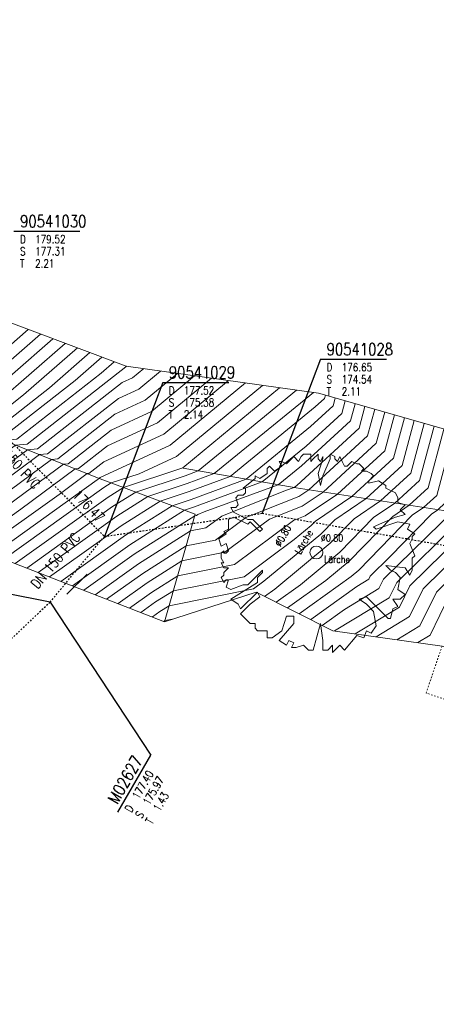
# Model space of a CAD drawing. Header units: metres. Extents: x 3490449 to 3490968, y 5754217 to 5754743.
# Tile 191 of 212: x 3490789 to 3490815, y 5754661 to 5754723. Entities that reach past the tile are written whole.
import ezdxf
from ezdxf.enums import TextEntityAlignment as Align

# ---------------------------------------------------------------- set-up
doc = ezdxf.new("R2010")
doc.units = ezdxf.units.M
doc.header["$LTSCALE"] = 0.25
doc.linetypes.add('Kartierung-07$0$AUSGEZOGEN', pattern=[0])
doc.linetypes.add('Kartierung-07$0$STRICHLINIE', pattern=[19.05, 12.7, -6.35])
for name, color, linetype, lineweight, true_color in [('Kartierung-07$0$$BRUCH', 7, 'Continuous', 18, 0x82563a), ('Kartierung-07$0$$HOEHEN_Haupt', 7, 'Continuous', 18, 0x82563a), ('Kartierung-07$0$$HOEHEN_Mittel', 7, 'Continuous', 18, 0x82563a), ('Kartierung-07$0$B_Baum', 7, 'Continuous', 18, 0x82563a), ('Kartierung-07$0$B_Haus', 7, 'Kartierung-07$0$AUSGEZOGEN', 18, 0x82563a), ('Kartierung-07$0$B_Schrift_Baum', 7, 'Continuous', 18, 0x82563a), ('Kartierung-07$0$B_Schrift_Baum_60Grad', 7, 'Continuous', 18, 0x82563a), ('Kartierung-07$0$B_Zaun', 7, 'Kartierung-07$0$AUSGEZOGEN', 18, 0x82563a), ('Kartierung-07$0$Hilfe_DGM', 7, 'Continuous', 18, 0x82563a)]:
    doc.layers.add(name, color=color, linetype=linetype, lineweight=lineweight, true_color=true_color)
for name, color, linetype, true_color in [('Kartierung-07$0$B_RW-Leitung_Aus', 7, 'Kartierung-07$0$STRICHLINIE', 0x82563a), ('Kartierung-07$0$B_RW-Leitung_HA_Aus', 7, 'Kartierung-07$0$STRICHLINIE', 0x82563a), ('Kartierung-07$0$B_RW-Leitung_Schrift_Aus', 7, 'Kartierung-07$0$AUSGEZOGEN', 0x82563a), ('Kartierung-07$0$B_Schachtschrift_RW_AUS', 7, 'Continuous', 0x82563a), ('Kartierung-07$0$B_SW-Leitung_HA_Aus', 7, 'Continuous', 0x82563a)]:
    doc.layers.add(name, color=color, linetype=linetype, true_color=true_color)
doc.layers.add('Kartierung-07$0$B_Schachtschrift_RW_HA', color=7, linetype='Continuous')
doc.layers.add('Kartierung-07$0$B_Schachtschrift_RW_HA_60Grad', color=7, linetype='Continuous')
doc.styles.add('Kartierung-07$0$STANDARD', font='romans.shx', dxfattribs={"width": 0.8})

# ---------------------------------------------------------------- blocks, each defined once
blk = doc.blocks.new('Kartierung-07$0$B_Baum')
at = {"layer": 'Kartierung-07$0$B_Baum'}
blk.add_lwpolyline([(-0.4417, -0.1918), (-0.4667, -0.1793), (-0.4542, -0.1418), (-0.4667, -0.1418), (-0.4792, -0.1543), (-0.4917, -0.1293), (-0.4792, -0.1168), (-0.4792, -0.1043), (-0.4542, -0.0793), (-0.4792, -0.0793), (-0.4917, -0.0543), (-0.4792, -0.0543), (-0.4917, -0.0293), (-0.4917, -0.0043), (-0.4792, 0.0082), (-0.4792, -0.0043), (-0.4667, -0.0043), (-0.4542, 0.0082), (-0.4667, 0.0457), (-0.4917, 0.0332), (-0.5042, 0.0707), (-0.4667, 0.0957), (-0.4792, 0.1082), (-0.4542, 0.1207), (-0.4542, 0.1457), (-0.4542, 0.1707), (-0.4292, 0.1832), (-0.3542, 0.1457), (-0.3417, 0.1582), (-0.2917, 0.1082), (-0.2792, 0.1207), (-0.3292, 0.1707), (-0.3542, 0.1707), (-0.4292, 0.2082), (-0.4417, 0.2332), (-0.4167, 0.2332), (-0.4042, 0.2457), (-0.4167, 0.2832), (-0.4042, 0.2957), (-0.3792, 0.2957), (-0.3667, 0.3082), (-0.3667, 0.3332), (-0.3792, 0.3332), (-0.3167, 0.3832), (-0.3167, 0.3957), (-0.2917, 0.3832), (-0.2542, 0.4082), (-0.2542, 0.4332), (-0.2417, 0.4457), (-0.2167, 0.4207), (-0.1792, 0.4457), (-0.1917, 0.4707), (-0.1792, 0.4707), (-0.1542, 0.4582), (-0.1292, 0.4832), (-0.1167, 0.4957), (-0.0917, 0.4707), (-0.0792, 0.4957), (-0.0667, 0.5082), (-0.0292, 0.5082), (-0.0292, 0.4707), (-0.0167, 0.4832), (0.0083, 0.5082), (0.0083, 0.4832), (0.0208, 0.4707), (0.0333, 0.4957), (0.0333, 0.4832), (0.0083, 0.4082), (0.0208, 0.3457), (0.0333, 0.3957), (0.0708, 0.4832), (0.0708, 0.5082), (0.0958, 0.4957), (0.0958, 0.4832), (0.1083, 0.4707), (0.1208, 0.4957), (0.1333, 0.4707), (0.1458, 0.4457), (0.1583, 0.4457), (0.1833, 0.4707), (0.2083, 0.4582), (0.2208, 0.4582), (0.2458, 0.4332), (0.2333, 0.4207), (0.2583, 0.4207), (0.2833, 0.4082), (0.2958, 0.3957), (0.2708, 0.3707), (0.2708, 0.3582), (0.3208, 0.3707), (0.3583, 0.3457), (0.3583, 0.3332), (0.4083, 0.3082), (0.4208, 0.2832), (0.4208, 0.2582), (0.4583, 0.2457), (0.4333, 0.2207), (0.4583, 0.1957), (0.4083, 0.1832), (0.2958, 0.1332), (0.3083, 0.1207), (0.4208, 0.1582), (0.4833, 0.1457), (0.4708, 0.1207), (0.5083, 0.0957), (0.4958, 0.0832), (0.4958, 0.0707), (0.4833, 0.0457), (0.5083, -0.0168), (0.4958, -0.0293), (0.4958, -0.0918), (0.4833, -0.1168), (0.4583, -0.0793), (0.3583, -0.0668), (0.3833, -0.0918), (0.4083, -0.1043), (0.4333, -0.1293), (0.4208, -0.1918), (0.4583, -0.2168), (0.4333, -0.2418), (0.3958, -0.2418), (0.4208, -0.2793), (0.3958, -0.2918), (0.3833, -0.3418), (0.3708, -0.3418), (0.2583, -0.2293), (0.2208, -0.2418), (0.2583, -0.2668), (0.2958, -0.3043), (0.3083, -0.3793), (0.2833, -0.4168), (0.2583, -0.4043), (0.2458, -0.4418), (0.2083, -0.4293), (0.1458, -0.5043), (0.1208, -0.4793), (0.0833, -0.5168), (0.0833, -0.4793), (0.0583, -0.5043), (0.0333, -0.5043), (0.0333, -0.4543), (0.0208, -0.3668), (-0.0167, -0.5043), (-0.0417, -0.5043), (-0.0667, -0.4793), (-0.1042, -0.4918), (-0.1292, -0.4918), (-0.1167, -0.4668), (-0.1417, -0.4543), (-0.1542, -0.4793), (-0.1917, -0.4543), (-0.1167, -0.3668), (-0.1167, -0.3293), (-0.1542, -0.3293), (-0.1792, -0.4043), (-0.2292, -0.4418), (-0.2542, -0.4418), (-0.2542, -0.4043), (-0.3042, -0.4043), (-0.3167, -0.3918), (-0.3167, -0.3668), (-0.3417, -0.3668), (-0.3917, -0.3168), (-0.3417, -0.2668), (-0.2917, -0.2293), (-0.3042, -0.2043), (-0.3917, -0.2918), (-0.4042, -0.2668), (-0.4417, -0.2418), (-0.3042, -0.1543), (-0.3042, -0.1293), (-0.2792, -0.1043), (-0.2792, -0.0918), (-0.3542, -0.1668), (-0.3792, -0.1668), (-0.4417, -0.1918)], dxfattribs=at)
blk = doc.blocks.new('Kartierung-07$0$B_Schachtbeschriftung')
blk.add_line((0, 0), (8.19, 0))
at = {"style": 'Kartierung-07$0$STANDARD', "width": 0.8}
for s, p in [('D ', (0.75, -0.5)), ('S ', (0.75, -2)), ('T ', (0.75, -3.5))]:
    blk.add_text(s, height=1, dxfattribs=at).set_placement(p, align=Align.TOP_LEFT)
at = {"ltscale": 0.02, "style": 'Kartierung-07$0$STANDARD', "width": 0.8}
for tag, p, height in [('NUMMER', (0.76, 0.48), 1.5), ('DECKEL', (2.63, -1.5), 1), ('SOHLE', (2.63, -3), 1), ('TIEFE', (2.63, -4.5), 1)]:
    blk.add_attdef(tag, p, '', height=height, dxfattribs=at)
at = {"ltscale": 0.02, "style": 'Kartierung-07$0$STANDARD', "width": 0.8, "flags": 1}
blk.add_attdef('FOTO', (1.06, -6.13), '', height=1, dxfattribs=at)

msp = doc.modelspace()

# ---------------------------------------------------------------- linework, layer by layer
at = {"layer": 'Kartierung-07$0$$BRUCH', "ltscale": 0.02}
for p, q in [((3490785.816, 5754697.499), (3490794.389, 5754694.085)), ((3490806.561, 5754693.518), (3490799.542, 5754694.735)), ((3490794.389, 5754694.085), (3490800.301, 5754691.88)), ((3490816.509, 5754691.985), (3490806.561, 5754693.518)), ((3490800.301, 5754691.88), (3490798.395, 5754685.221))]:
    msp.add_line(p, q, dxfattribs=at)
at = {"layer": 'Kartierung-07$0$$HOEHEN_Haupt', "ltscale": 0.02}
for points in [[(3490789.939, 5754703.335), (3490786.135, 5754700.02), (3490785.198, 5754699.506), (3490784.664, 5754699.188), (3490784.445, 5754698.894), (3490784.071, 5754698.48), (3490783.814, 5754698.431), (3490783.896, 5754698.182), (3490782.913, 5754697.815), (3490782.758, 5754697.802), (3490782.172, 5754697.59), (3490777.942, 5754697.05)], [(3490793.749, 5754701.91), (3490791.251, 5754699.733), (3490787.94, 5754697.146), (3490786.934, 5754697.054), (3490785.643, 5754696.098), (3490783.801, 5754694.508), (3490783.422, 5754694.371), (3490781.098, 5754694.074)], [(3490798.152, 5754700.764), (3490796.799, 5754699.645), (3490795.541, 5754699.063), (3490791.142, 5754695.626), (3490790.636, 5754695.58), (3490785.068, 5754691.461), (3490784.739, 5754691.176), (3490784.671, 5754691.152), (3490784.255, 5754691.099)], [(3490787.714, 5754689.373), (3490794.223, 5754694.021), (3490794.337, 5754694.106), (3490794.344, 5754694.106), (3490794.405, 5754694.154), (3490798.744, 5754696.163), (3490803.416, 5754700.025)], [(3490808.371, 5754699.266), (3490808.317, 5754699.065), (3490807.742, 5754698.538), (3490802.467, 5754694.228), (3490799.925, 5754693.293), (3490798.116, 5754692.695), (3490795.706, 5754691.172), (3490791.258, 5754687.995)], [(3490811.437, 5754698.391), (3490810.994, 5754696.751), (3490807.336, 5754693.399), (3490806.732, 5754692.991), (3490803.429, 5754691.678), (3490801.551, 5754690.282), (3490799.741, 5754689.923), (3490797.041, 5754688.217), (3490794.802, 5754686.618)], [(3490814.504, 5754697.515), (3490813.671, 5754694.438), (3490811.789, 5754692.712), (3490810.153, 5754691.607), (3490808.674, 5754690.083), (3490805.242, 5754687.247), (3490804.604, 5754686.789)], [(3490817.57, 5754696.64), (3490816.348, 5754692.124), (3490816.242, 5754692.026), (3490816.149, 5754691.964), (3490815.556, 5754691.353), (3490811.977, 5754687.848), (3490811.695, 5754687.272), (3490809.557, 5754685.983), (3490808.175, 5754684.992)], [(3490814.1, 5754683.923), (3490814.869, 5754684.387), (3490816.081, 5754686.86), (3490817.053, 5754687.812), (3490817.637, 5754689.824), (3490820.771, 5754691.213), (3490820.488, 5754693.708), (3490820.367, 5754694.77), (3490820.636, 5754695.764)], [(3490798.345, 5754685.24), (3490798.376, 5754685.262), (3490798.414, 5754685.286), (3490798.886, 5754685.379)]]:
    msp.add_lwpolyline(points, dxfattribs=at)
at = {"layer": 'Kartierung-07$0$$HOEHEN_Mittel', "ltscale": 0.02}
for points in [[(3490790.701, 5754703.05), (3490785.885, 5754698.853), (3490785.545, 5754698.667), (3490785.351, 5754698.551), (3490785.057, 5754698.156), (3490785.022, 5754698.117), (3490784.439, 5754698.007), (3490784.446, 5754697.986), (3490784.345, 5754697.948), (3490783.645, 5754697.687), (3490783.05, 5754697.173), (3490782.422, 5754696.946), (3490778.573, 5754696.455)], [(3490791.463, 5754702.765), (3490786.434, 5754698.382), (3490786.018, 5754698.057), (3490785.759, 5754698.034), (3490785.694, 5754697.804), (3490785.382, 5754697.861), (3490784.996, 5754697.79), (3490784.517, 5754697.612), (3490783.238, 5754696.507), (3490782.672, 5754696.303), (3490779.205, 5754695.86)], [(3490792.225, 5754702.48), (3490788.04, 5754698.832), (3490786.659, 5754697.753), (3490785.797, 5754697.675), (3490785.776, 5754697.599), (3490785.673, 5754697.618), (3490785.546, 5754697.595), (3490785.389, 5754697.536), (3490783.425, 5754695.841), (3490782.922, 5754695.659), (3490779.836, 5754695.265)], [(3490792.987, 5754702.195), (3490789.645, 5754699.282), (3490787.299, 5754697.449), (3490786.194, 5754697.349), (3490785.757, 5754697.026), (3490783.613, 5754695.174), (3490783.172, 5754695.015), (3490780.467, 5754694.669)], [(3490794.511, 5754701.625), (3490792.857, 5754700.183), (3490788.58, 5754696.842), (3490787.674, 5754696.759), (3490785.528, 5754695.171), (3490783.988, 5754693.842), (3490783.671, 5754693.727), (3490781.73, 5754693.479)], [(3490795.273, 5754701.34), (3490794.463, 5754700.634), (3490789.221, 5754696.538), (3490788.415, 5754696.464), (3490785.413, 5754694.243), (3490784.176, 5754693.175), (3490783.921, 5754693.083), (3490782.361, 5754692.884)], [(3490796.047, 5754701.06), (3490796.021, 5754701.038), (3490795.996, 5754701.027), (3490789.861, 5754696.234), (3490789.155, 5754696.169), (3490785.298, 5754693.316), (3490784.363, 5754692.509), (3490784.171, 5754692.44), (3490782.992, 5754692.289)], [(3490797.1, 5754700.912), (3490796.41, 5754700.342), (3490795.769, 5754700.045), (3490790.502, 5754695.93), (3490789.895, 5754695.875), (3490785.183, 5754692.388), (3490784.551, 5754691.843), (3490784.421, 5754691.796), (3490783.624, 5754691.694)], [(3490799.205, 5754700.616), (3490797.188, 5754698.949), (3490795.314, 5754698.081), (3490791.782, 5754695.322), (3490791.376, 5754695.285), (3490784.953, 5754690.533), (3490784.926, 5754690.51), (3490784.921, 5754690.508), (3490784.886, 5754690.504)], [(3490785.588, 5754690.199), (3490787.103, 5754691.281), (3490792.116, 5754694.99), (3490792.423, 5754695.018), (3490795.087, 5754697.099), (3490797.577, 5754698.252), (3490800.258, 5754700.469)], [(3490786.297, 5754689.924), (3490789.476, 5754692.194), (3490792.857, 5754694.695), (3490793.063, 5754694.714), (3490794.859, 5754696.117), (3490797.966, 5754697.556), (3490801.31, 5754700.321)], [(3490787.005, 5754689.648), (3490791.849, 5754693.108), (3490793.597, 5754694.4), (3490793.704, 5754694.41), (3490794.632, 5754695.136), (3490798.355, 5754696.859), (3490802.363, 5754700.173)], [(3490804.468, 5754699.877), (3490799.133, 5754695.466), (3490796.809, 5754694.39), (3490795.092, 5754693.823), (3490794.637, 5754693.535), (3490788.423, 5754689.097)], [(3490805.521, 5754699.729), (3490799.523, 5754694.77), (3490799.412, 5754694.719), (3490795.848, 5754693.541), (3490794.904, 5754692.944), (3490789.132, 5754688.822)], [(3490789.84, 5754688.546), (3490795.172, 5754692.354), (3490796.604, 5754693.259), (3490799.665, 5754694.271), (3490800.484, 5754694.572), (3490803.089, 5754696.7), (3490806.574, 5754699.581)], [(3490790.549, 5754688.271), (3490795.439, 5754691.763), (3490797.36, 5754692.977), (3490799.795, 5754693.782), (3490801.475, 5754694.4), (3490806.822, 5754698.768), (3490807.626, 5754699.433)], [(3490808.985, 5754699.091), (3490808.852, 5754698.602), (3490807.456, 5754697.323), (3490803.458, 5754694.056), (3490800.055, 5754692.804), (3490798.872, 5754692.413), (3490795.973, 5754690.581), (3490791.967, 5754687.72)], [(3490809.598, 5754698.916), (3490809.388, 5754698.14), (3490807.17, 5754696.107), (3490804.449, 5754693.884), (3490800.185, 5754692.315), (3490799.628, 5754692.131), (3490796.24, 5754689.99), (3490792.675, 5754687.444)], [(3490810.211, 5754698.741), (3490809.923, 5754697.677), (3490806.884, 5754694.892), (3490805.441, 5754693.712), (3490800.856, 5754692.025), (3490800.464, 5754691.869), (3490800.366, 5754691.797), (3490800.272, 5754691.778), (3490796.507, 5754689.399), (3490793.384, 5754687.169)], [(3490810.824, 5754698.566), (3490810.459, 5754697.214), (3490806.598, 5754693.676), (3490806.432, 5754693.54), (3490805.905, 5754693.346), (3490801.947, 5754691.774), (3490800.959, 5754691.039), (3490800.006, 5754690.851), (3490796.774, 5754688.808), (3490794.093, 5754686.893)], [(3490812.051, 5754698.216), (3490811.529, 5754696.289), (3490808.226, 5754693.261), (3490806.93, 5754692.385), (3490804.912, 5754691.583), (3490802.144, 5754689.524), (3490799.475, 5754688.996), (3490797.308, 5754687.626), (3490795.51, 5754686.342)], [(3490812.664, 5754698.041), (3490812.065, 5754695.826), (3490809.117, 5754693.124), (3490807.127, 5754691.778), (3490806.394, 5754691.487), (3490802.736, 5754688.767), (3490799.21, 5754688.068), (3490797.575, 5754687.035), (3490796.219, 5754686.067)], [(3490796.928, 5754685.791), (3490797.842, 5754686.444), (3490798.945, 5754687.141), (3490803.328, 5754688.009), (3490806.434, 5754690.319), (3490807.493, 5754691.194), (3490807.755, 5754691.464), (3490810.008, 5754692.987), (3490812.6, 5754695.363), (3490813.277, 5754697.865)], [(3490797.637, 5754685.516), (3490798.109, 5754685.853), (3490798.679, 5754686.213), (3490803.921, 5754687.252), (3490804.562, 5754687.729), (3490808.084, 5754690.638), (3490808.954, 5754691.535), (3490810.898, 5754692.85), (3490813.136, 5754694.9), (3490813.89, 5754697.69)], [(3490815.117, 5754697.34), (3490814.207, 5754693.975), (3490812.679, 5754692.575), (3490811.352, 5754691.678), (3490809.265, 5754689.527), (3490806.819, 5754687.506), (3490805.318, 5754686.43)], [(3490815.73, 5754697.165), (3490814.742, 5754693.512), (3490813.57, 5754692.438), (3490812.552, 5754691.749), (3490809.856, 5754688.971), (3490808.396, 5754687.765), (3490806.032, 5754686.07)], [(3490816.343, 5754696.99), (3490815.277, 5754693.049), (3490814.461, 5754692.301), (3490813.751, 5754691.821), (3490810.446, 5754688.416), (3490809.973, 5754688.025), (3490806.746, 5754685.711)], [(3490816.957, 5754696.815), (3490815.813, 5754692.587), (3490815.351, 5754692.163), (3490814.95, 5754691.892), (3490812.381, 5754689.245), (3490811.157, 5754688.046), (3490811.06, 5754687.849), (3490810.329, 5754687.408), (3490807.461, 5754685.352)], [(3490808.929, 5754684.645), (3490812.33, 5754686.695), (3490812.798, 5754687.651), (3490816.59, 5754691.364), (3490816.677, 5754691.663), (3490817.144, 5754691.87), (3490817.102, 5754692.242), (3490817.084, 5754692.4), (3490818.183, 5754696.465)], [(3490810.222, 5754684.465), (3490812.965, 5754686.118), (3490813.619, 5754687.453), (3490816.706, 5754690.476), (3490816.917, 5754691.204), (3490818.05, 5754691.706), (3490817.948, 5754692.608), (3490817.905, 5754692.993), (3490818.796, 5754696.289)], [(3490811.515, 5754684.284), (3490813.6, 5754685.541), (3490814.439, 5754687.255), (3490816.822, 5754689.588), (3490817.157, 5754690.744), (3490818.957, 5754691.542), (3490818.795, 5754692.975), (3490818.725, 5754693.585), (3490819.41, 5754696.114)], [(3490812.807, 5754684.104), (3490814.234, 5754684.964), (3490815.26, 5754687.058), (3490816.937, 5754688.7), (3490817.397, 5754690.284), (3490819.864, 5754691.378), (3490819.641, 5754693.342), (3490819.546, 5754694.178), (3490820.023, 5754695.939)]]:
    msp.add_lwpolyline(points, dxfattribs=at)
at = {"layer": 'Kartierung-07$0$B_Baum'}
msp.add_circle((3490807.815, 5754689.512, 175.887), 0.4, dxfattribs=at)
at = {"layer": 'Kartierung-07$0$B_Haus', "linetype": 'Kartierung-07$0$STRICHLINIE', "ltscale": 0.02, "flags": 128}
msp.add_lwpolyline([(3490815.612, 5754683.712), (3490814.623, 5754680.794), (3490819.425, 5754679.193)], dxfattribs=at)
at = {"layer": 'Kartierung-07$0$B_RW-Leitung_Aus', "ltscale": 0.02}
for p, q in [((3490785.431, 5754699.882), (3490794.659, 5754690.508)), ((3490794.659, 5754690.508), (3490804.453, 5754691.943)), ((3490804.453, 5754691.943), (3490835.897, 5754686.421))]:
    msp.add_line(p, q, dxfattribs=at)
at = {"layer": 'Kartierung-07$0$B_RW-Leitung_HA_Aus', "ltscale": 0.01}
for q in [(3490794.659, 5754690.508), (3490788.908, 5754684.173)]:
    msp.add_line((3490791.29, 5754686.426), q, dxfattribs=at)
at = {"layer": 'Kartierung-07$0$B_Schachtschrift_RW_AUS', "ltscale": 0.02}
for points, elevation in [([(3490808.071, 5754701.499), (3490804.453, 5754691.943)], -172.507), ([(3490798.277, 5754700.064), (3490794.659, 5754690.508)], -171.634)]:
    msp.add_lwpolyline(points, dxfattribs=dict(at, elevation=elevation))
at = {"layer": 'Kartierung-07$0$B_Schachtschrift_RW_HA', "ltscale": 0.02}
msp.add_lwpolyline([(3490791.29, 5754686.426), (3490780.136, 5754688.647)], dxfattribs=at)
at = {"layer": 'Kartierung-07$0$B_Schachtschrift_RW_HA_60Grad', "ltscale": 0.02}
msp.add_lwpolyline([(3490791.29, 5754686.426), (3490797.533, 5754676.948)], dxfattribs=at)
at = {"layer": 'Kartierung-07$0$B_SW-Leitung_HA_Aus', "ltscale": 0.02}
msp.add_line((3490792.332, 5754686.933), (3490793.596, 5754688.177), dxfattribs=at)
at = {"layer": 'Kartierung-07$0$B_Zaun', "ltscale": 0.02}
msp.add_lwpolyline([(3490776.793, 5754698.133), (3490777.564, 5754700.689), (3490782.245, 5754698.836), (3490783.175, 5754698.438), (3490785.816, 5754697.499), (3490794.389, 5754694.085), (3490800.301, 5754691.88), (3490798.395, 5754685.221)], dxfattribs=at)
at = {"layer": 'Kartierung-07$0$B_Zaun', "ltscale": 0.02, "elevation": 177.795}
msp.add_lwpolyline([(3490830.443, 5754689.767), (3490825.921, 5754690.281), (3490816.509, 5754691.985), (3490806.561, 5754693.518), (3490799.542, 5754694.735)], dxfattribs=at)
at = {"layer": 'Kartierung-07$0$Hilfe_DGM', "ltscale": 0.02}
for points in [[(3490787.074, 5754704.407), (3490796.005, 5754701.066), (3490807.942, 5754699.389), (3490828.295, 5754693.577), (3490834.665, 5754694.499), (3490836.239, 5754699.094), (3490836.838, 5754703.143), (3490838.228, 5754709.938), (3490841.686, 5754715.232), (3490845.027, 5754719.858), (3490852.546, 5754722.554), (3490852.961, 5754722.121), (3490853.327, 5754721.249), (3490857.88, 5754716.106), (3490858.259, 5754715.87), (3490860.511, 5754716.075), (3490857.315, 5754712.707), (3490856.758, 5754711.016), (3490857.079, 5754710.54), (3490885.683, 5754705.894)], [(3490820.437, 5754660.159), (3490822.272, 5754665.123), (3490824.473, 5754663.675), (3490827.996, 5754674.041), (3490828.212, 5754674.643), (3490828.572, 5754675.72), (3490827.552, 5754676.334), (3490822.743, 5754678.094), (3490819.64, 5754679.122), (3490820.629, 5754682.04), (3490820.496, 5754682.076), (3490820.354, 5754682.124), (3490819.234, 5754682.499), (3490816.27, 5754683.492), (3490815.612, 5754683.712), (3490808.839, 5754684.658), (3490804.075, 5754687.055), (3490798.395, 5754685.221), (3490784.943, 5754690.45)]]:
    msp.add_lwpolyline(points, dxfattribs=at)

# ---------------------------------------------------------------- block references
at = {"layer": 'Kartierung-07$0$B_Baum', "xscale": 12, "yscale": 12, "zscale": 12}
msp.add_blockref('Kartierung-07$0$B_Baum', (3490807.815, 5754689.512, 332.035), dxfattribs=at)
at = {"layer": 'Kartierung-07$0$B_Schachtschrift_RW_AUS', "ltscale": 0.02, "xscale": 0.5, "yscale": 0.5, "zscale": 0.5}
for p, values in [((3490789.049, 5754709.438, 179.524), {'NUMMER': '90541030', 'DECKEL': '179.52', 'SOHLE': '177.31', 'TIEFE': '2.21'}), ((3490808.071, 5754701.499, -172.507), {'NUMMER': '90541028', 'DECKEL': '176.65', 'SOHLE': '174.54', 'TIEFE': '2.11'}), ((3490798.277, 5754700.064, -171.634), {'NUMMER': '90541029', 'DECKEL': '177.52', 'SOHLE': '175.38', 'TIEFE': '2.14'})]:
    msp.add_blockref('Kartierung-07$0$B_Schachtbeschriftung', p, dxfattribs=at).add_auto_attribs(values)
at = {"layer": 'Kartierung-07$0$B_Schachtschrift_RW_HA_60Grad', "ltscale": 0.02, "xscale": 0.4999999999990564, "yscale": 0.4999999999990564, "zscale": 0.4999999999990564, "rotation": 59.99999999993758}
msp.add_blockref('Kartierung-07$0$B_Schachtbeschriftung', (3490795.487, 5754673.403), dxfattribs=at).add_auto_attribs({'NUMMER': 'M02627', 'DECKEL': '177.40', 'SOHLE': '175.97', 'TIEFE': '1.43'})

# ---------------------------------------------------------------- texts
at = {"layer": 'Kartierung-07$0$B_RW-Leitung_Schrift_Aus', "ltscale": 0.02, "style": 'Kartierung-07$0$STANDARD', "width": 0.8}
for s, rotation, p in [('DN 150 PVC', 312.1163, (3490787.479, 5754696.485)), ('176.47', 313.80879, (3490792.645, 5754693.024)), ('DN 150 PVC', 50, (3490790.528, 5754687.207))]:
    msp.add_text(s, height=0.625, rotation=rotation, dxfattribs=at).set_placement(p)
at = {"layer": 'Kartierung-07$0$B_Schrift_Baum', "char_height": 0.45, "attachment_point": 1, "style": 'Kartierung-07$0$STANDARD'}
for s, insert, width in [('%%c0.80', (3490808.093, 5754690.634, 237.021), 2.30675), ('Lärche', (3490808.292, 5754689.318, 18.652), 2.01912)]:
    msp.add_mtext(s, dxfattribs=dict(at, insert=insert, width=width))
at = {"layer": 'Kartierung-07$0$B_Schrift_Baum_60Grad', "char_height": 0.45, "attachment_point": 1, "rotation": 60, "style": 'Kartierung-07$0$STANDARD'}
for s, insert, width in [('%%c0.80', (3490805.198, 5754690.067, 237.021), 2.30675), ('Lärche', (3490806.438, 5754689.581, 18.652), 2.01912)]:
    msp.add_mtext(s, dxfattribs=dict(at, insert=insert, width=width))

doc.saveas('drawing.dxf')
